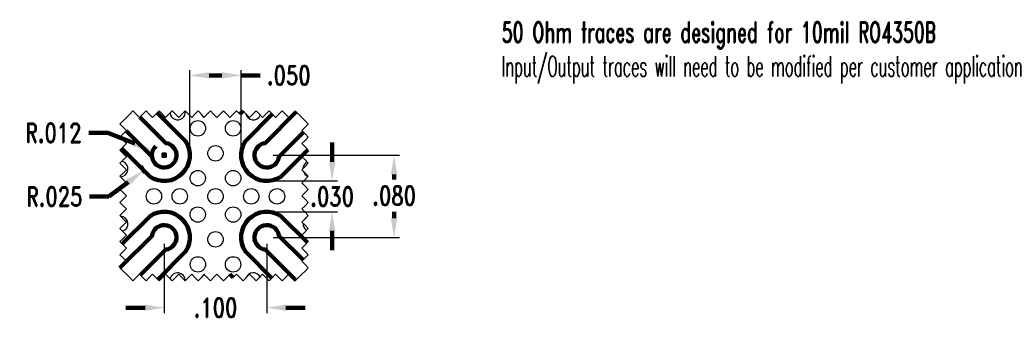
# Model space of a CAD drawing. Extents: x 0.094 to 1.054, y 0.339 to 0.632.
import ezdxf

# ---------------------------------------------------------------- set-up
doc = ezdxf.new("R2010")
doc.units = 0
doc.header["$MEASUREMENT"] = 0
doc.header["$PDMODE"] = 35
doc.layers.add('PWB Drill', color=130, linetype='Continuous')
doc.layers.add('PWB TOP MASK', color=42, linetype='Continuous')
doc.layers.add('PWB TOP', color=7, linetype='Continuous', lineweight=100)
doc.styles.add('ROMAND', font='romand', dxfattribs={"width": 0.75})
doc.dimstyles.get("Standard").update_dxf_attribs({"dimscale": 0.5, "dimtxt": 0.18, "dimasz": 0.18, "dimexe": 0.15, "dimexo": 0.06, "dimgap": 0.06, "dimtad": 0, "dimtih": 1, "dimtoh": 1, "dimdec": 3, "dimzin": 4, "dimdsep": 46, "dimtxsty": 'ROMAND', "dimcen": 0.005, "dimclrd": 256, "dimclre": 256, "dimclrt": 256, "dimadec": 3, "dimazin": 1, "dimtfac": 1, "dimtdec": 3, "dimtofl": 0, "dimtmove": 0, "dimatfit": 3, "dimfxl": 0.18, "dimtolj": 1, "dimtzin": 4, "dimlwd": -1, "dimarcsym": 0})

# ---------------------------------------------------------------- blocks, each defined once
blk = doc.blocks.new('*D135')
at = {"layer": 'DEFPOINTS', "color": 0}
for p in [(0.30973, 0.57748), (0.25973, 0.49959), (0.30973, 0.49959)]:
    blk.add_point(p, dxfattribs=at)
at = {"layer": 'PWB TOP', "lineweight": -2, "ltscale": 0.1}
for p, q in [((0.25973, 0.50583), (0.25973, 0.58268)), ((0.30973, 0.50583), (0.30973, 0.58268))]:
    blk.add_line(p, q, dxfattribs=at)
at = {"layer": 'PWB TOP', "ltscale": 0.1}
for p, q in [((0.27845, 0.57748), (0.29101, 0.57748)), ((0.30973, 0.57748), (0.32845, 0.57748))]:
    blk.add_line(p, q, dxfattribs=at)
at = {"layer": 'PWB TOP'}
for points in [[(0.27845, 0.5806), (0.27845, 0.57436), (0.25973, 0.57748)], [(0.29101, 0.57436), (0.29101, 0.5806), (0.30973, 0.57748)]]:
    blk.add_solid(points, dxfattribs=at)
at = {"layer": 'PWB TOP', "ltscale": 0.1, "insert": (0.35613, 0.57748), "char_height": 0.018723, "attachment_point": 5, "style": 'ROMAND'}
blk.add_mtext('\\A1;.050', dxfattribs=at)
blk = doc.blocks.new('*D136')
at = {"layer": 'DEFPOINTS', "color": 0}
for p in [(0.33473, 0.47459), (0.33473, 0.44459), (0.39843, 0.44459)]:
    blk.add_point(p, dxfattribs=at)
at = {"layer": 'PWB TOP', "ltscale": 0.1}
for p, q in [((0.39843, 0.49331), (0.39843, 0.51203)), ((0.39843, 0.42586), (0.39843, 0.40714))]:
    blk.add_line(p, q, dxfattribs=at)
at = {"layer": 'PWB TOP', "lineweight": -2, "ltscale": 0.1}
for p, q in [((0.34097, 0.47459), (0.40363, 0.47459)), ((0.34097, 0.44459), (0.40363, 0.44459))]:
    blk.add_line(p, q, dxfattribs=at)
at = {"layer": 'PWB TOP'}
for points in [[(0.39531, 0.49331), (0.40155, 0.49331), (0.39843, 0.47459)], [(0.40155, 0.42586), (0.39531, 0.42586), (0.39843, 0.44459)]]:
    blk.add_solid(points, dxfattribs=at)
at = {"layer": 'PWB TOP', "ltscale": 0.1, "insert": (0.39843, 0.45933), "char_height": 0.018723, "attachment_point": 5, "style": 'ROMAND'}
blk.add_mtext('\\A1;.030', dxfattribs=at)
blk = doc.blocks.new('*D137')
at = {"layer": 'DEFPOINTS', "color": 0}
for p in [(0.33473, 0.49959), (0.33473, 0.41959), (0.45886, 0.41959)]:
    blk.add_point(p, dxfattribs=at)
at = {"layer": 'PWB TOP', "lineweight": -2, "ltscale": 0.1}
for p, q in [((0.34097, 0.49959), (0.46406, 0.49959)), ((0.34097, 0.41959), (0.46406, 0.41959))]:
    blk.add_line(p, q, dxfattribs=at)
at = {"layer": 'PWB TOP', "ltscale": 0.1}
for p, q in [((0.45886, 0.48086), (0.45886, 0.47584)), ((0.45886, 0.43831), (0.45886, 0.44463))]:
    blk.add_line(p, q, dxfattribs=at)
at = {"layer": 'PWB TOP'}
for points in [[(0.46198, 0.48086), (0.45574, 0.48086), (0.45886, 0.49959)], [(0.45574, 0.43831), (0.46198, 0.43831), (0.45886, 0.41959)]]:
    blk.add_solid(points, dxfattribs=at)
at = {"layer": 'PWB TOP', "ltscale": 0.1, "insert": (0.45886, 0.46024), "char_height": 0.018723, "attachment_point": 5, "style": 'ROMAND'}
blk.add_mtext('\\A1;.080', dxfattribs=at)
blk = doc.blocks.new('*D138')
at = {"layer": 'DEFPOINTS', "color": 0}
for p in [(0.22359, 0.50405), (0.23473, 0.49959)]:
    blk.add_point(p, dxfattribs=at)
at = {"layer": 'PWB TOP', "ltscale": 0.1}
for p, q in [((0.1611, 0.52156), (0.17982, 0.52156)), ((0.17982, 0.52156), (0.20621, 0.511)), ((0.23213, 0.49959), (0.23733, 0.49959)), ((0.23473, 0.49699), (0.23473, 0.50219))]:
    blk.add_line(p, q, dxfattribs=at)
blk.add_arc((0.23473, 0.49959), 0.012, 133.1544, 187.34192, dxfattribs=at)
at = {"layer": 'PWB TOP'}
blk.add_solid([(0.20505, 0.50811), (0.20737, 0.5139), (0.22359, 0.50405)], dxfattribs=at)
at = {"layer": 'PWB TOP', "ltscale": 0.1, "insert": (0.12673, 0.52156), "char_height": 0.018723, "attachment_point": 5, "style": 'ROMAND'}
blk.add_mtext('\\A1;R.012', dxfattribs=at)
blk = doc.blocks.new('*D139')
at = {"layer": 'DEFPOINTS', "color": 0}
for p in [(0.23473, 0.49959), (0.21468, 0.48465)]:
    blk.add_point(p, dxfattribs=at)
at = {"layer": 'PWB TOP', "ltscale": 0.1}
for p, q in [((0.23213, 0.49959), (0.23733, 0.49959)), ((0.23473, 0.49699), (0.23473, 0.50219)), ((0.18072, 0.45933), (0.19967, 0.47346)), ((0.162, 0.45933), (0.18072, 0.45933))]:
    blk.add_line(p, q, dxfattribs=at)
blk.add_arc((0.23473, 0.49959), 0.025, 204.75799, 222.13746, dxfattribs=at)
at = {"layer": 'PWB TOP'}
blk.add_solid([(0.20154, 0.47096), (0.19781, 0.47596), (0.21468, 0.48465)], dxfattribs=at)
at = {"layer": 'PWB TOP', "ltscale": 0.1, "insert": (0.12763, 0.45933), "char_height": 0.018723, "attachment_point": 5, "style": 'ROMAND'}
blk.add_mtext('\\A1;R.025', dxfattribs=at)
blk = doc.blocks.new('*D140')
at = {"layer": 'DEFPOINTS', "color": 0}
for p in [(0.23473, 0.41959), (0.33473, 0.41959), (0.33473, 0.35111)]:
    blk.add_point(p, dxfattribs=at)
at = {"layer": 'PWB TOP', "lineweight": -2, "ltscale": 0.1}
for p, q in [((0.23473, 0.41335), (0.23473, 0.3459)), ((0.33473, 0.41335), (0.33473, 0.3459))]:
    blk.add_line(p, q, dxfattribs=at)
at = {"layer": 'PWB TOP', "ltscale": 0.1}
for p, q in [((0.21601, 0.35111), (0.19728, 0.35111)), ((0.35345, 0.35111), (0.37218, 0.35111))]:
    blk.add_line(p, q, dxfattribs=at)
at = {"layer": 'PWB TOP'}
for points in [[(0.21601, 0.34799), (0.21601, 0.35423), (0.23473, 0.35111)], [(0.35345, 0.35423), (0.35345, 0.34799), (0.33473, 0.35111)]]:
    blk.add_solid(points, dxfattribs=at)
at = {"layer": 'PWB TOP', "ltscale": 0.1, "insert": (0.28473, 0.35111), "char_height": 0.018723, "attachment_point": 5, "style": 'ROMAND'}
blk.add_mtext('\\A1;.100', dxfattribs=at)

msp = doc.modelspace()

# ---------------------------------------------------------------- linework, layer by layer
at = {"color": 7, "ltscale": 0.1}
for points in [[(0.20746, 0.53959), (0.20428, 0.54277), (0.20109, 0.53959), (0.19791, 0.5364)], [(0.22019, 0.53959), (0.21701, 0.54277), (0.21383, 0.53959), (0.21064, 0.5364), (0.20746, 0.53959)], [(0.23292, 0.53959), (0.22974, 0.54277), (0.22656, 0.53959), (0.22337, 0.5364), (0.22019, 0.53959)], [(0.24565, 0.53959), (0.24247, 0.54277), (0.23929, 0.53959), (0.23611, 0.5364), (0.23292, 0.53959)], [(0.25839, 0.53959), (0.2552, 0.54277), (0.25202, 0.53959), (0.24884, 0.5364), (0.24565, 0.53959)], [(0.27112, 0.53959), (0.26793, 0.54277), (0.26475, 0.53959), (0.26157, 0.5364), (0.25839, 0.53959)], [(0.28292, 0.53959), (0.27974, 0.54277), (0.27656, 0.53959), (0.27337, 0.5364), (0.27112, 0.53959)], [(0.29565, 0.53959), (0.29247, 0.54277), (0.28929, 0.53959), (0.28611, 0.5364), (0.28292, 0.53959)], [(0.30839, 0.53959), (0.3052, 0.54277), (0.30202, 0.53959), (0.29884, 0.5364), (0.29565, 0.53959)], [(0.31477, 0.53959), (0.31159, 0.54277)], [(0.32751, 0.53959), (0.32432, 0.54277), (0.32114, 0.53959), (0.31796, 0.5364), (0.31477, 0.53959)], [(0.34024, 0.53959), (0.33705, 0.54277), (0.33387, 0.53959), (0.33069, 0.5364), (0.32751, 0.53959)], [(0.35297, 0.53959), (0.34979, 0.54277), (0.3466, 0.53959), (0.34342, 0.5364), (0.34024, 0.53959)], [(0.3657, 0.53959), (0.36252, 0.54277), (0.35933, 0.53959), (0.35615, 0.5364), (0.35297, 0.53959)], [(0.36888, 0.5364), (0.3657, 0.53959)], [(0.19791, 0.5364), (0.19473, 0.53322), (0.19155, 0.53004), (0.19473, 0.52686)], [(0.19473, 0.53322), (0.19791, 0.5364)], [(0.37207, 0.53322), (0.36888, 0.5364)], [(0.36888, 0.5364), (0.37207, 0.53322), (0.37525, 0.53004), (0.37207, 0.52686)], [(0.19473, 0.52686), (0.19791, 0.52367), (0.19473, 0.52049), (0.19155, 0.51731), (0.19473, 0.51412)], [(0.37207, 0.52686), (0.36888, 0.52367), (0.37207, 0.52049), (0.37525, 0.51731), (0.37207, 0.51412)], [(0.19473, 0.51412), (0.19791, 0.51094), (0.19473, 0.50776), (0.19155, 0.50458), (0.19473, 0.50139)], [(0.37207, 0.51412), (0.36888, 0.51094), (0.37207, 0.50776), (0.37525, 0.50458), (0.37207, 0.50139)], [(0.19473, 0.50139), (0.19791, 0.49821), (0.19473, 0.49503), (0.19155, 0.49184), (0.19473, 0.48866)], [(0.37207, 0.50139), (0.36888, 0.49821), (0.37207, 0.49503), (0.37525, 0.49184), (0.37207, 0.48866)], [(0.19473, 0.48866), (0.19791, 0.48548), (0.19473, 0.4823), (0.19155, 0.47911), (0.19473, 0.47593)], [(0.37207, 0.48866), (0.36888, 0.48548), (0.37207, 0.4823), (0.37525, 0.47911), (0.37207, 0.47593)], [(0.19473, 0.47593), (0.19791, 0.47275), (0.19473, 0.46956), (0.19155, 0.46638), (0.19473, 0.4632)], [(0.37207, 0.47593), (0.36888, 0.47275), (0.37207, 0.46956), (0.37525, 0.46638), (0.37207, 0.4632)], [(0.19473, 0.4632), (0.19791, 0.46002), (0.19473, 0.45683), (0.19155, 0.45365), (0.19473, 0.45047)], [(0.37207, 0.4632), (0.36888, 0.46002), (0.37207, 0.45683), (0.37525, 0.45365), (0.37207, 0.45047)], [(0.19473, 0.45047), (0.19791, 0.44728), (0.19473, 0.4441), (0.19155, 0.44092), (0.19473, 0.43774)], [(0.37207, 0.45047), (0.36888, 0.44728), (0.37207, 0.4441), (0.37525, 0.44092), (0.37207, 0.43774)], [(0.19473, 0.43774), (0.19791, 0.43455), (0.19473, 0.43137), (0.19155, 0.42819), (0.19473, 0.425)], [(0.37207, 0.43774), (0.36888, 0.43455), (0.37207, 0.43137), (0.37525, 0.42819), (0.37207, 0.425)], [(0.19473, 0.425), (0.19791, 0.42182), (0.19473, 0.41864), (0.19155, 0.41546), (0.19473, 0.41227)], [(0.37207, 0.425), (0.36888, 0.42182), (0.37207, 0.41864), (0.37525, 0.41546), (0.37207, 0.41227)], [(0.19473, 0.41227), (0.19791, 0.40909), (0.19473, 0.40591), (0.19155, 0.40272), (0.19473, 0.39954)], [(0.37207, 0.41227), (0.36888, 0.40909), (0.37207, 0.40591), (0.37525, 0.40272), (0.37207, 0.39954)], [(0.19473, 0.39954), (0.19791, 0.39636), (0.19473, 0.39318), (0.19155, 0.38999), (0.19473, 0.38681)], [(0.37207, 0.39954), (0.36888, 0.39636), (0.37207, 0.39318), (0.37525, 0.38999), (0.37207, 0.38681)], [(0.19473, 0.38681), (0.19791, 0.38363)], [(0.37207, 0.38681), (0.36888, 0.38363)], [(0.20746, 0.38044), (0.20428, 0.37726), (0.20109, 0.38044), (0.19791, 0.38363)], [(0.22019, 0.38044), (0.21701, 0.37726), (0.21383, 0.38044), (0.21064, 0.38363), (0.20746, 0.38044)], [(0.23292, 0.38044), (0.22974, 0.37726), (0.22656, 0.38044), (0.22337, 0.38363), (0.22019, 0.38044)], [(0.24565, 0.38044), (0.24247, 0.37726), (0.23929, 0.38044), (0.23611, 0.38363), (0.23292, 0.38044)], [(0.25839, 0.38044), (0.2552, 0.37726), (0.25202, 0.38044), (0.24884, 0.38363), (0.24565, 0.38044)], [(0.27112, 0.38044), (0.26793, 0.37726), (0.26475, 0.38044), (0.26157, 0.38363), (0.25839, 0.38044)], [(0.28292, 0.38044), (0.27974, 0.37726), (0.27656, 0.38044), (0.27337, 0.38363), (0.27112, 0.38044)], [(0.29565, 0.38044), (0.29247, 0.37726), (0.28929, 0.38044), (0.28611, 0.38363), (0.28292, 0.38044)], [(0.29884, 0.38363), (0.29565, 0.38044)], [(0.31477, 0.38044), (0.31159, 0.37726), (0.30841, 0.38044), (0.30523, 0.38363), (0.30204, 0.38044)], [(0.32751, 0.38044), (0.32432, 0.37726), (0.32114, 0.38044), (0.31796, 0.38363), (0.31477, 0.38044)], [(0.34024, 0.38044), (0.33705, 0.37726), (0.33387, 0.38044), (0.33069, 0.38363), (0.32751, 0.38044)], [(0.35297, 0.38044), (0.34979, 0.37726), (0.3466, 0.38044), (0.34342, 0.38363), (0.34024, 0.38044)], [(0.3657, 0.38044), (0.36252, 0.37726), (0.35933, 0.38044), (0.35615, 0.38363), (0.35297, 0.38044)], [(0.36888, 0.38363), (0.3657, 0.38044)]]:
    msp.add_lwpolyline(points, dxfattribs=at)
at = {"layer": 'PWB Drill', "ltscale": 0.1}
for centre in [(0.26757, 0.52587), (0.30189, 0.52587), (0.28473, 0.50149), (0.26745, 0.47732), (0.30201, 0.47732), (0.22473, 0.45959), (0.24987, 0.45959), (0.28473, 0.45959), (0.31959, 0.45959), (0.34473, 0.45959), (0.26745, 0.44185), (0.30201, 0.44185), (0.28473, 0.41768), (0.26757, 0.3933), (0.30189, 0.3933)]:
    msp.add_circle(centre, 0.0075, dxfattribs=at)
for centre, start, end in [((0.24788, 0.54159), 186.54122, 8.28967), ((0.32157, 0.54159), 191.03637, 336.77367), ((0.19195, 0.48621), 270.04581, 79.71169), ((0.37751, 0.48621), 116.43157, 176.85785), ((0.37751, 0.48621), 196.872, 252.0991), ((0.19183, 0.43273), 287.90515, 86.85218), ((0.37763, 0.43273), 175.76579, 236.79758), ((0.24788, 0.37759), 358.87174, 167.76377), ((0.32157, 0.37759), 28.13208, 159.47153)]:
    msp.add_arc(centre, 0.0075, start, end, dxfattribs=at)
at = {"layer": 'PWB Drill', "color": 7, "ltscale": 0.1}
msp.add_arc((0.37763, 0.43273), 0.0075, 129.79656, 140.20344, dxfattribs=at)
at = {"layer": 'PWB TOP', "color": 7, "ltscale": 0.1}
for p, q in [((0.31159, 0.54277), (0.3084, 0.53958)), ((0.29884, 0.38363), (0.30204, 0.38044))]:
    msp.add_line(p, q, dxfattribs=at)
at = {"layer": 'PWB TOP', "color": 7}
for points in [[(0.22797, 0.541), (0.25557, 0.51339, -0.81735), (0.22092, 0.47875), (0.19332, 0.50635)], [(0.37481, 0.50502), (0.34854, 0.47875, -0.81735), (0.31389, 0.51339), (0.34016, 0.53967)], [(0.37057, 0.52199), (0.34663, 0.49805, -2.03488), (0.3332, 0.51149), (0.3635, 0.54179)], [(0.19756, 0.52332), (0.22283, 0.49805, 2.03488), (0.23626, 0.51149), (0.21099, 0.53676)], [(0.19375, 0.41325), (0.22092, 0.44043, -0.81735), (0.25557, 0.40578), (0.2284, 0.37861)], [(0.33973, 0.37994), (0.31389, 0.40578, -0.81735), (0.34854, 0.44043), (0.37438, 0.41459)], [(0.19162, 0.38992), (0.22283, 0.42112, -2.03488), (0.23626, 0.40769), (0.21142, 0.38285)], [(0.37014, 0.39761), (0.34663, 0.42112, 2.03488), (0.3332, 0.40769), (0.36307, 0.37781)]]:
    msp.add_lwpolyline(points, format="xyb", dxfattribs=at)
at = {"layer": 'PWB TOP MASK', "color": 7}
for points in [[(0.22797, 0.541), (0.25557, 0.51339, -0.81735), (0.22092, 0.47875), (0.19332, 0.50635)], [(0.37481, 0.50502), (0.34854, 0.47875, -0.81735), (0.31389, 0.51339), (0.34016, 0.53967)], [(0.37057, 0.52199), (0.34663, 0.49805, -2.03488), (0.3332, 0.51149), (0.3635, 0.54179)], [(0.19756, 0.52332), (0.22283, 0.49805, 2.03488), (0.23626, 0.51149), (0.21099, 0.53676)], [(0.19375, 0.41325), (0.22092, 0.44043, -0.81735), (0.25557, 0.40578), (0.2284, 0.37861)], [(0.33973, 0.37994), (0.31389, 0.40578, -0.81735), (0.34854, 0.44043), (0.37438, 0.41459)], [(0.19162, 0.38992), (0.22283, 0.42112, -2.03488), (0.23626, 0.40769), (0.21142, 0.38285)], [(0.37014, 0.39761), (0.34663, 0.42112, 2.03488), (0.3332, 0.40769), (0.36307, 0.37781)]]:
    msp.add_lwpolyline(points, format="xyb", dxfattribs=at)

# ---------------------------------------------------------------- texts
at = {"layer": 'PWB TOP', "ltscale": 0.1, "insert": (0.56383, 0.62961), "char_height": 0.2, "width": 0.6778332, "attachment_point": 1, "style": 'ROMAND'}
msp.add_mtext('{\\H0.1x;\\W0.65;50 Ohm traces are designed for 10mil RO4350B\\P\\W0.55;Input/Output traces will need to be modified per customer application}', dxfattribs=at)

# ---------------------------------------------------------------- dimensions: what is measured, and where the dimension line sits
at = {"layer": 'PWB TOP', "color": 7, "ltscale": 0.1}
for base, p1, p2, picture, middle in [((0.30973, 0.57748), (0.25973, 0.49959), (0.30973, 0.49959), '*D135', (0.35613, 0.57748)), ((0.33473, 0.35111), (0.23473, 0.41959), (0.33473, 0.41959), '*D140', (0.28473, 0.35111))]:
    dim = msp.add_linear_dim(base=base, p1=p1, p2=p2, dimstyle='Standard', override={"dimscale": 1.040178, "dimtxt": 0.018, "dimasz": 0.018, "dimexe": 0.005, "dimexo": 0.006, "dimgap": 0.006, "dimcen": 0.0025, "dimfxl": 1}, dxfattribs=at)
    dim.commit()
    dim.dimension.update_dxf_attribs({"geometry": picture, "text_midpoint": middle})
for mpoint, picture, middle in [((0.22359, 0.50405), '*D138', (0.12673, 0.52156)), ((0.21468, 0.48465), '*D139', (0.12763, 0.45933))]:
    dim = msp.add_radius_dim(center=(0.23473, 0.49959), mpoint=mpoint, dimstyle='Standard', override={"dimscale": 1.040178, "dimtxt": 0.018, "dimasz": 0.018, "dimexe": 0.005, "dimexo": 0.006, "dimgap": 0.006, "dimcen": 0.0025, "dimfxl": 1}, dxfattribs=at)
    dim.commit()
    dim.dimension.update_dxf_attribs({"geometry": picture, "text_midpoint": middle, "dimtype": 164})
for base, p1, p2, picture, middle in [((0.39843, 0.44459), (0.33473, 0.47459), (0.33473, 0.44459), '*D136', (0.39843, 0.45933)), ((0.45886, 0.41959), (0.33473, 0.49959), (0.33473, 0.41959), '*D137', (0.45886, 0.46024))]:
    dim = msp.add_linear_dim(base=base, p1=p1, p2=p2, angle=90, dimstyle='Standard', override={"dimscale": 1.040178, "dimtxt": 0.018, "dimasz": 0.018, "dimexe": 0.005, "dimexo": 0.006, "dimgap": 0.006, "dimcen": 0.0025, "dimfxl": 1}, dxfattribs=at)
    dim.commit()
    dim.dimension.update_dxf_attribs({"geometry": picture, "text_midpoint": middle, "dimtype": 160})

doc.saveas('drawing.dxf')
